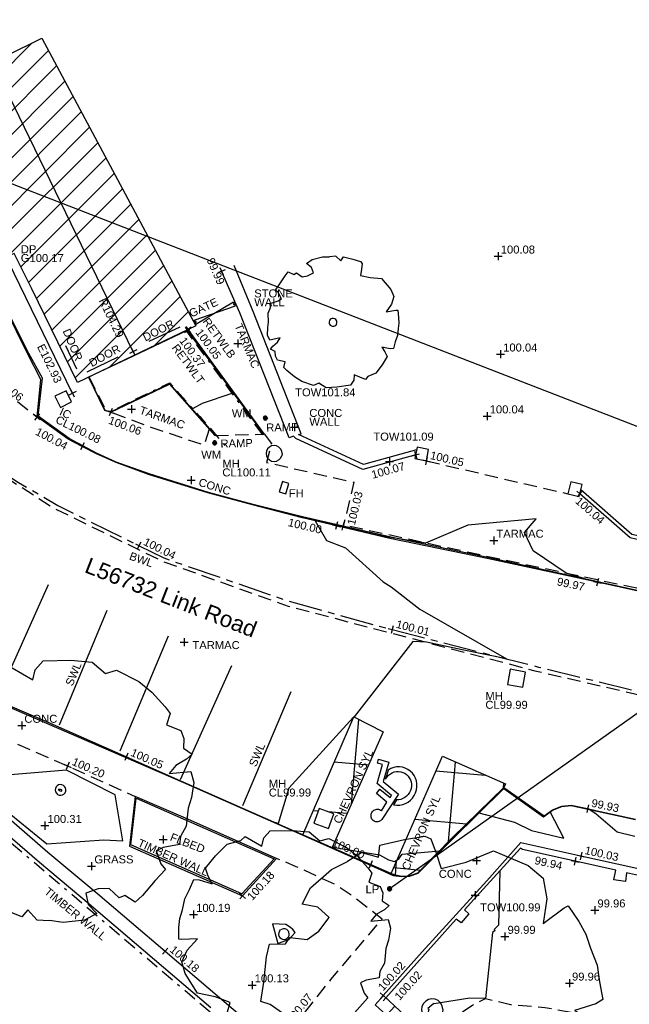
# Model space of a CAD drawing. Extents: x 635157 to 635442, y 694407 to 694910.
# Tile 8 of 103: x 635267 to 635290, y 694447 to 694484. Entities that reach past the tile are written whole.
import ezdxf

# ---------------------------------------------------------------- set-up
doc = ezdxf.new("R2010")
doc.units = 0
doc.header["$MEASUREMENT"] = 0
for name, pattern in [('BORDER', [1.75, 0.5, -0.25, 0.5, -0.25, 0, -0.25]), ('CENTER', [2, 1.25, -0.25, 0.25, -0.25]), ('DASHED', [0.75, 0.5, -0.25])]:
    doc.linetypes.add(name, pattern=pattern)
doc.layers.get('0').update_dxf_attribs({"color": 12, "linetype": 'CONTINUOUS'})
for name, color, linetype in [('BOX_JUNCTION', 9, 'CONTINUOUS'), ('BOX_JUNCTION_TXT', 9, 'CONTINUOUS'), ('BUILDING', 5, 'CONTINUOUS'), ('CHANGE_OF_SURFACE', 7, 'DASHED'), ('CHANGE_OF_SURFACE_LVL', 7, 'CONTINUOUS'), ('CONTOURS_INDEX', 4, 'CONTINUOUS'), ('CONTOURS_MINOR', 132, 'CONTINUOUS'), ('DOOR', 7, 'CONTINUOUS'), ('DOOR_TXT', 7, 'CONTINUOUS'), ('DOWNPIPE_RMK', 151, 'CONTINUOUS'), ('EAVE', 3, 'CONTINUOUS'), ('EAVE_LVL', 3, 'CONTINUOUS'), ('FIRE_HYDRANT', 5, 'CONTINUOUS'), ('FIRE_HYDRANT_TXT', 5, 'CONTINUOUS'), ('FORM_LINE', 92, 'DASHED'), ('FORM_LINE_LVL', 92, 'CONTINUOUS'), ('GATE', 7, 'CONTINUOUS'), ('GATE_TXT', 7, 'CONTINUOUS'), ('HATCHING', 4, 'CONTINUOUS'), ('INSPECTION_COVER', 12, 'CONTINUOUS'), ('INSPECTION_COVER_RMK', 12, 'CONTINUOUS'), ('KERB_BOTTOM', 172, 'CONTINUOUS'), ('KERB_BOTTOM_LVL', 172, 'CONTINUOUS'), ('KERB_TOP', 2, 'CONTINUOUS'), ('LAMPPOST', 6, 'CONTINUOUS'), ('LAMPPOST_TXT', 6, 'CONTINUOUS'), ('MANHOLES', 12, 'CONTINUOUS'), ('MANHOLES_RMK', 12, 'CONTINUOUS'), ('MARKINGS_DASHED_WHITE', 9, 'DASHED'), ('MARKINGS_DASHED_WHITE_TXT', 9, 'CONTINUOUS'), ('MARKINGS_WHITE_LINE', 9, 'CONTINUOUS'), ('MARKINGS_WHITE_LINE_TXT', 9, 'CONTINUOUS'), ('OVERHEAD_ELECTRIC', 1, 'OH_ELEC'), ('PILLAR', 12, 'CONTINUOUS'), ('RAILINGS', 7, 'BORDER'), ('RAMP', 7, 'DASHED'), ('RAMP_TXT', 7, 'CONTINUOUS'), ('RETAINING_WALL_BOTTOM', 12, 'CONTINUOUS'), ('RETAINING_WALL_BOTTOM_LVL', 12, 'CONTINUOUS'), ('RETAINING_WALL_BOTTOM_TXT', 12, 'CONTINUOUS'), ('RETAINING_WALL_TOP', 12, 'CONTINUOUS'), ('RETAINING_WALL_TOP_LVL', 12, 'CONTINUOUS'), ('RETAINING_WALL_TOP_TXT', 12, 'CONTINUOUS'), ('RIDGE', 6, 'CONTINUOUS'), ('RIDGE_LVL', 6, 'CONTINUOUS'), ('ROAD_CROWNLINE', 212, 'CENTER'), ('ROAD_CROWNLINE_LVL', 212, 'CONTINUOUS'), ('ROAD_MARKINGS', 9, 'CONTINUOUS'), ('SPOT_HEIGHTS', 92, 'CONTINUOUS'), ('SPOT_HEIGHTS_LVL', 92, 'CONTINUOUS'), ('TEXT', 7, 'CONTINUOUS'), ('TEXT_RMK', 7, 'CONTINUOUS'), ('TEXT_TXT', 7, 'CONTINUOUS'), ('TOP_OF_WALL_LEVEL', 212, 'CONTINUOUS'), ('TOP_OF_WALL_LEVEL_TXT', 212, 'CONTINUOUS'), ('TREE', 92, 'CONTINUOUS'), ('WALL', 12, 'CONTINUOUS'), ('WALL_LVL', 12, 'CONTINUOUS'), ('WALL_RMK', 12, 'CONTINUOUS'), ('WATER_METER', 5, 'CONTINUOUS'), ('WATER_METER_TXT', 5, 'CONTINUOUS')]:
    doc.layers.add(name, color=color, linetype=linetype)
doc.styles.add('Arial', font='arial.ttf')
doc.linetypes.add('OH_ELEC', pattern='A,4,-0.4,["OE",Arial,S=0.36,R=0,X=0,Y=-0.18],-1.2', length=5.6)

# ---------------------------------------------------------------- blocks, each defined once
blk = doc.blocks.new('WCHAIR')
at = {"color": 0, "linetype": 'ByBlock', "flags": 128}
blk.add_lwpolyline([(-0.02009, 0.428002), (-0.013727, 0.443625), (-0.004791, 0.4573), (0.005914, 0.469839), (0.018709, 0.480593), (0.032783, 0.488759), (0.048301, 0.494821), (0.06413, 0.498622), (0.080757, 0.5), (0.097368, 0.498151), (0.113325, 0.494369), (0.128302, 0.487686), (0.142624, 0.47907), (0.154998, 0.467882), (0.165268, 0.45525), (0.173918, 0.441012), (0.180144, 0.425978), (0.183782, 0.409665), (0.184677, 0.393202), (0.183475, 0.376911), (0.179045, 0.360634), (0.172846, 0.345494), (0.16391, 0.331818), (0.153205, 0.319281), (0.14041, 0.308527), (0.126335, 0.300361), (0.110818, 0.294299), (0.094988, 0.290496), (0.078362, 0.289119), (0.061751, 0.290967), (0.045794, 0.294751), (0.042942, 0.295716), (0.005047, 0.131317), (0.224966, 0.056917), (0.195533, -0.030083), (-0.016169, 0.041536), (-0.025547, 0.001078), (0.274606, -0.100465), (0.300438, -0.422163), (0.390668, -0.414982), (0.397302, -0.482942), (0.215065, -0.49778), (0.188303, -0.167688), (-0.133117, -0.05895), (-0.019888, 0.428498)], dxfattribs=at)
blk.add_lwpolyline([(-0.113174, 0.134864), (-0.124831, 0.134318), (-0.173287, 0.12324), (-0.220003, 0.10457), (-0.262716, 0.078621), (-0.301422, 0.047006), (-0.334186, 0.009073), (-0.360836, -0.033083), (-0.380727, -0.079143), (-0.392721, -0.127334), (-0.397302, -0.177495), (-0.394135, -0.227046), (-0.382737, -0.27615), (-0.364387, -0.322217), (-0.338601, -0.365415), (-0.306823, -0.403637), (-0.269053, -0.436883), (-0.226734, -0.463051), (-0.180675, -0.482942), (-0.132483, -0.494936), (-0.082485, -0.5), (-0.032771, -0.49635), (0.016169, -0.485435), (0.0624, -0.466601), (0.105434, -0.4413), (0.14382, -0.409039), (0.176904, -0.371752), (0.179901, -0.366342), (0.167639, -0.2151), (0.156425, -0.260325), (0.141751, -0.294144), (0.121925, -0.325681), (0.0976, -0.353003), (0.069579, -0.376919), (0.037868, -0.395818), (0.003599, -0.409542), (-0.032581, -0.41777), (-0.06938, -0.419865), (-0.105993, -0.416635), (-0.141775, -0.407763), (-0.175594, -0.393089), (-0.206647, -0.373427), (-0.234616, -0.349421), (-0.25837, -0.320916), (-0.277268, -0.289206), (-0.290992, -0.254937), (-0.298737, -0.218921), (-0.301478, -0.182441), (-0.298086, -0.145345), (-0.289213, -0.109564), (-0.27454, -0.075744), (-0.254877, -0.04469), (-0.230387, -0.016885), (-0.202366, 0.007032), (-0.170819, 0.025447), (-0.135313, 0.039557)], close=True, dxfattribs=at)
blk = doc.blocks.new('SPOT')
at = {"color": 0, "linetype": 'ByBlock', "flags": 128}
for points in [[(-0.5, 0), (0.5, 0)], [(0, 0.5), (0, -0.5)]]:
    blk.add_lwpolyline(points, dxfattribs=at)
blk = doc.blocks.new('MH_CIR2')
at = {"color": 0, "linetype": 'ByBlock', "flags": 128}
for points in [[(0.5, 0), (0.475, 0.154), (0.404, 0.293), (0.293, 0.404), (0.154, 0.475), (0, 0.5), (-0.154, 0.475), (-0.293, 0.404), (-0.404, 0.293), (-0.475, 0.154), (-0.5, 0), (-0.475, -0.154), (-0.404, -0.293), (-0.293, -0.404), (-0.154, -0.475), (0, -0.5), (0.154, -0.475), (0.293, -0.404), (0.404, -0.293), (0.475, -0.154)], [(-0.499, -0.033), (0.033, 0.499)], [(-0.496, 0.06), (-0.06, 0.496)], [(-0.488, -0.111), (0.111, 0.488)], [(-0.467, -0.18), (0.18, 0.467)], [(-0.467, 0.179), (-0.179, 0.467)], [(-0.438, -0.241), (0.241, 0.438)], [(-0.403, -0.296), (0.296, 0.403)], [(-0.362, -0.345), (0.345, 0.362)], [(-0.315, -0.388), (0.388, 0.315)], [(-0.263, -0.425), (0.425, 0.263)], [(-0.204, -0.456), (0.456, 0.204)], [(-0.138, -0.48), (0.48, 0.138)], [(-0.064, -0.496), (0.496, 0.064)], [(0.5, 0), (0.475, -0.154)], [(0.022, -0.5), (0.5, -0.022)], [(0.128, -0.483), (0.483, -0.128)], [(0.305, -0.396), (0.396, -0.305)]]:
    blk.add_lwpolyline(points, dxfattribs=at)
blk = doc.blocks.new('CIRCL')
at = {"color": 0, "linetype": 'ByBlock', "flags": 128}
for points in [[(0.5, 0), (0.475, 0.154), (0.404, 0.293), (0.293, 0.404), (0.154, 0.475), (0, 0.5), (-0.154, 0.475), (-0.293, 0.404), (-0.404, 0.293), (-0.475, 0.154), (-0.5, 0), (-0.475, -0.154), (-0.404, -0.293), (-0.293, -0.404), (-0.154, -0.475), (0, -0.5), (0.154, -0.475), (0.293, -0.404), (0.404, -0.293), (0.475, -0.154)], [(0.5, 0), (0.475, -0.154)]]:
    blk.add_lwpolyline(points, dxfattribs=at)
blk = doc.blocks.new('TREE_1')
at = {"color": 0, "linetype": 'ByBlock', "flags": 128}
for points in [[(-0.189325, 0.457704), (-0.140987, 0.443605), (-0.135952, 0.477845), (-0.064451, 0.491944), (-0.006042, 0.5), (0.011078, 0.490937), (0.025176, 0.449648), (0.038268, 0.405337), (0.110775, 0.42145), (0.190332, 0.451662), (0.289023, 0.406344), (0.331319, 0.368077), (0.339376, 0.308661), (0.327291, 0.238167), (0.388721, 0.28147), (0.400806, 0.286506), (0.43001, 0.240181), (0.449144, 0.20292), (0.461229, 0.162638), (0.479355, 0.113293), (0.484391, 0.064955), (0.492447, 0.013595), (0.471299, 0.001511), (0.409869, -0.015609), (0.445116, -0.03575), (0.475327, -0.059919), (0.468278, -0.133434), (0.451158, -0.208963), (0.406848, -0.258308), (0.399799, -0.285498), (0.310171, -0.289527), (0.323263, -0.326788), (0.317221, -0.371098), (0.230614, -0.428499), (0.160121, -0.46576), (0.094663, -0.457704), (0.066465, -0.48993), (-0.026183, -0.5), (-0.089627, -0.492951), (-0.161128, -0.473817), (-0.190332, -0.462739), (-0.20141, -0.419436), (-0.257805, -0.431521), (-0.283988, -0.412387), (-0.302115, -0.380161), (-0.34139, -0.379154), (-0.33434, -0.351964), (-0.313192, -0.310675), (-0.309164, -0.272407), (-0.372608, -0.321752), (-0.404834, -0.293555), (-0.426989, -0.242195), (-0.438066, -0.201913), (-0.469285, -0.14149), (-0.472306, -0.09718), (-0.485398, -0.06999), (-0.440081, -0.026687), (-0.424975, -0.002518), (-0.466264, 0.028701), (-0.492447, 0.037764), (-0.482377, 0.093152), (-0.472306, 0.16566), (-0.463243, 0.201913), (-0.416918, 0.201913), (-0.403827, 0.22004), (-0.353474, 0.211984), (-0.319235, 0.235146), (-0.289023, 0.273414), (-0.320242, 0.304632), (-0.365559, 0.314703), (-0.339376, 0.361027), (-0.277946, 0.41138), (-0.230614, 0.433535)], [(-0.189325, 0.457704), (-0.230614, 0.433535)]]:
    blk.add_lwpolyline(points, dxfattribs=at)
blk = doc.blocks.new('GATE')
at = {"color": 0, "linetype": 'ByBlock', "flags": 128}
for points in [[(-0.450902, 0), (-0.451904, 0.007014), (-0.455912, 0.014028), (-0.460922, 0.019038), (-0.467936, 0.023046), (-0.475952, 0.024048), (-0.482966, 0.023046), (-0.48998, 0.019038), (-0.49499, 0.014028), (-0.498998, 0.007014), (-0.5, 0), (-0.498998, -0.007014), (-0.49499, -0.014028), (-0.48998, -0.019038), (-0.482966, -0.023046), (-0.475952, -0.024048), (-0.467936, -0.023046), (-0.460922, -0.019038), (-0.455912, -0.014028), (-0.451904, -0.007014)], [(-0.475952, 0.024048), (-0.475952, 0.078156), (0.475952, -0.078156), (0.475952, -0.024048)], [(-0.475952, -0.024048), (-0.475952, -0.078156), (0.475952, 0.078156), (0.475952, 0.024048)], [(-0.450902, 0), (-0.451904, -0.007014)], [(0.5, 0), (0.498998, 0.007014), (0.49499, 0.014028), (0.48998, 0.019038), (0.482966, 0.023046), (0.475952, 0.024048), (0.467936, 0.023046), (0.460922, 0.019038), (0.455912, 0.014028), (0.451904, 0.007014), (0.450902, 0), (0.451904, -0.007014), (0.455912, -0.014028), (0.460922, -0.019038), (0.467936, -0.023046), (0.475952, -0.024048), (0.482966, -0.023046), (0.48998, -0.019038), (0.49499, -0.014028), (0.498998, -0.007014)], [(0.5, 0), (0.498998, -0.007014)]]:
    blk.add_lwpolyline(points, dxfattribs=at)

msp = doc.modelspace()

# ---------------------------------------------------------------- hatches: boundary and pattern name
at = {"layer": 'BOX_JUNCTION'}
h = msp.add_hatch(dxfattribs=at)
h.set_pattern_fill('ANSI37', color=256, scale=15, angle=40)
h.paths.add_polyline_path([(635280.59, 694457.425), (635279.49, 694457.985), (635279.486, 694457.983), (635279.469, 694457.944), (635277.631, 694453.695), (635277.818, 694453.678), (635278.223, 694453.34), (635278.552, 694453.435), (635278.779, 694453.321)])
h.paths.add_polyline_path([(635278.742, 694454.356), (635278.541, 694453.811), (635277.996, 694454.012), (635278.197, 694454.557)], flags=16)
h.paths.add_polyline_path([(635285.104, 694455.344), (635285.166, 694455.474), (635282.806, 694456.511), (635281.45, 694453.407), (635282.15, 694453.525), (635282.376, 694453.414), (635282.547, 694452.957), (635282.694, 694452.97), (635283.193, 694453.481)])
h.paths.add_polyline_path([(635282.376, 694453.414), (635282.15, 694453.525), (635281.45, 694453.407), (635281.109, 694452.625), (635281.177, 694452.667), (635281.303, 694452.851), (635282.547, 694452.957)])
h.paths.add_polyline_path([(635282.412, 694452.68), (635282.584, 694452.856), (635282.575, 694452.883), (635282.547, 694452.957), (635281.303, 694452.851), (635281.177, 694452.667), (635281.109, 694452.625), (635280.891, 694452.125), (635280.992, 694452.082), (635281.283, 694452.023), (635281.494, 694452.03)])
h.paths.add_polyline_path([(635282.412, 694452.68), (635281.494, 694452.03), (635281.578, 694452.033), (635281.889, 694452.143)], flags=17)
h.paths.add_polyline_path([(635278.779, 694453.321), (635278.552, 694453.435), (635278.223, 694453.34), (635277.818, 694453.678), (635277.631, 694453.695), (635277.578, 694453.571), (635278.606, 694453.121), (635278.676, 694453.094), (635278.714, 694453.175)])
h.paths.add_polyline_path([(635278.548, 694453.129), (635279.863, 694452.554), (635280.047, 694452.975), (635278.733, 694453.55)], flags=9)
h.paths.add_polyline_path([(635279.025, 694453.85), (635280.341, 694456.723), (635279.918, 694456.917), (635278.602, 694454.044)], flags=25)
h.paths.add_polyline_path([(635281.591, 694452.108), (635282.855, 694455.003), (635282.428, 694455.19), (635281.164, 694452.294)], flags=9)
at = {"layer": 'HATCHING'}
h = msp.add_hatch(dxfattribs=at)
h.set_pattern_fill('ANSI31', color=256, scale=5)
h.paths.add_polyline_path([(635310.494, 694477.369), (635292.091, 694481.411), (635290.489, 694474.118), (635308.892, 694470.076)])
h.paths.add_polyline_path([(635267.808, 694483.4), (635263.83, 694481.439), (635264.406, 694480.228), (635265.163, 694478.689), (635265.256, 694478.496), (635271.786, 694475.964)])
h.paths.add_polyline_path([(635271.786, 694475.964), (635268.521, 694477.23), (635271.227, 694471.66), (635271.289, 694471.533), (635273.572, 694472.626)])
h.paths.add_polyline_path([(635265.256, 694478.496), (635266.191, 694476.56), (635266.056, 694476.494), (635266.658, 694475.285), (635266.774, 694475.339), (635267.426, 694474.018), (635269.144, 694470.506), (635271.289, 694471.533), (635271.161, 694471.795), (635268.521, 694477.23)])
h.paths.add_polyline_path([(635260.649, 694502.651), (635252.972, 694498.794), (635259.656, 694485.488), (635267.333, 694489.345)])
h.paths.add_polyline_path([(635307.168, 694474.248), (635308.866, 694473.876), (635308.964, 694474.325), (635307.267, 694474.697)], flags=24)
h.paths.add_polyline_path([(635291.636, 694477.525), (635293.334, 694477.154), (635293.432, 694477.603), (635291.734, 694477.974)], flags=24)
h.paths.add_polyline_path([(635264.134, 694481.602), (635265.312, 694482.144), (635265.117, 694482.566), (635263.94, 694482.025)], flags=25)
h.paths.add_polyline_path([(635264.041, 694481.505), (635264.661, 694480.236), (635265.08, 694480.44), (635264.46, 694481.709)], flags=24)
h.paths.add_polyline_path([(635271.65, 694471.928), (635272.908, 694472.571), (635272.696, 694472.985), (635271.438, 694472.343)], flags=24)
h.paths.add_polyline_path([(635269.822, 694473.61), (635270.582, 694472.047), (635270.995, 694472.247), (635270.236, 694473.81)], flags=24)
h.paths.add_polyline_path([(635269.65, 694470.969), (635270.89, 694471.646), (635270.667, 694472.055), (635269.427, 694471.378)], flags=24)
h.paths.add_polyline_path([(635268.473, 694472.478), (635269.026, 694471.179), (635269.455, 694471.361), (635268.901, 694472.661)], flags=24)
h.paths.add_polyline_path([(635261.994, 694489.457), (635262.773, 694487.904), (635263.184, 694488.109), (635262.405, 694489.663)], flags=24)

# ---------------------------------------------------------------- linework, layer by layer
at = {"layer": 'BOX_JUNCTION', "flags": 128}
for points in [[(635279.487, 694457.986), (635280.59, 694457.425), (635278.677, 694453.09)], [(635280.891, 694452.125), (635282.806, 694456.511), (635285.166, 694455.474), (635285.104, 694455.344)]]:
    msp.add_lwpolyline(points, dxfattribs=at)
at = {"layer": 'BUILDING', "flags": 128}
msp.add_lwpolyline([(635273.572, 694472.626), (635269.144, 694470.506), (635267.426, 694474.018), (635266.774, 694475.339), (635266.658, 694475.285), (635266.056, 694476.494), (635266.191, 694476.56), (635265.163, 694478.689), (635264.406, 694480.228), (635263.83, 694481.439), (635267.808, 694483.4)], close=True, dxfattribs=at)
at = {"layer": 'CHANGE_OF_SURFACE', "flags": 128}
for points in [[(635274.073, 694468.758), (635273.881, 694468.155), (635271.904, 694468.824), (635270.386, 694469.395)], [(635276.137, 694468.589), (635276.411, 694468.221), (635276.225, 694467.513), (635279.496, 694466.777), (635279.095, 694465.128)], [(635290.823, 694462.646), (635284.519, 694463.985), (635279.105, 694465.169)], [(635259.35, 694460.312), (635263.857, 694458.29), (635268.773, 694456.15), (635271.296, 694455.006)], [(635277.185, 694446.336), (635278.632, 694448.148), (635280.551, 694450.417), (635279.479, 694451.251), (635278.779, 694451.714), (635277.337, 694452.376), (635276.593, 694452.687)], [(635281.021, 694447.16), (635281.774, 694446.442), (635282.69, 694446.368), (635283.876, 694447.158), (635284.428, 694447.44), (635285.354, 694447.216), (635286.649, 694447.109), (635290.415, 694446.417), (635291.544, 694446.209), (635297.729, 694445.101), (635300.247, 694444.597), (635305.401, 694443.564), (635310.076, 694442.76), (635311.865, 694442.452), (635317.712, 694441.375), (635319.923, 694441.022), (635324.992, 694440.211), (635328.683, 694439.822), (635329.447, 694439.952), (635329.719, 694440.219), (635329.898, 694440.395), (635330.399, 694441.17), (635330.583, 694442.06), (635330.394, 694442.471), (635330.455, 694443.523), (635330.296, 694444.202), (635330.325, 694445.266)]]:
    msp.add_lwpolyline(points, dxfattribs=at)
at = {"layer": 'CONTOURS_INDEX', "flags": 128}
for points in [[(635290.924, 694462.537), (635289.714, 694462.796), (635288.121, 694463.153), (635288.123, 694463.166), (635287.445, 694463.363), (635286.203, 694464.209), (635285.881, 694464.885), (635286.325, 694465.408), (635283.759, 694465.164), (635282.181, 694464.497), (635281.262, 694464.642), (635281.259, 694464.635), (635280.874, 694464.709), (635280.371, 694464.794), (635278.869, 694465.141), (635278.772, 694465.162), (635278.043, 694465.332), (635278.471, 694464.597), (635279.175, 694464.315), (635280.592, 694463.043), (635280.888, 694462.858), (635281.957, 694462.026), (635285.209, 694460.162), (635283.551, 694460.5), (635282.216, 694460.779), (635281.699, 694460.808), (635279.503, 694457.991), (635279.486, 694457.983), (635279.469, 694457.944), (635279.472, 694457.96), (635277.055, 694455.312), (635276.657, 694454), (635276.463, 694454.062), (635277.02, 694453.814), (635278.606, 694453.121), (635278.676, 694453.094), (635278.714, 694453.175), (635278.704, 694453.142), (635278.702, 694453.105), (635280.456, 694452.822), (635280.795, 694452.637), (635281.018, 694452.568), (635281.177, 694452.667), (635281.303, 694452.851), (635282.694, 694452.97), (635283.193, 694453.476), (635284.178, 694454.39), (635285.506, 694454.047), (635286.142, 694453.727), (635287.361, 694453.443), (635286.849, 694454.425), (635286.936, 694454.489), (635287.282, 694454.627), (635287.635, 694454.665), (635288.328, 694454.517), (635288.563, 694454.36), (635289.352, 694453.684), (635290.02, 694453.517)], [(635284.954, 694452.218), (635284.909, 694450.181), (635284.744, 694450.03), (635284.784, 694449.991), (635284.686, 694449.907), (635284.428, 694447.44)], [(635284.422, 694447.437), (635283.84, 694447.457), (635282.497, 694447.243), (635282.486, 694447.256), (635282.261, 694447.072), (635282.306, 694447.041), (635282.265, 694446.885), (635281.964, 694446.427)]]:
    msp.add_lwpolyline(points, dxfattribs=at)
at = {"layer": 'CONTOURS_MINOR', "flags": 128}
for points in [[(635273.821, 694469.735), (635274.933, 694470.107), (635274.968, 694470.132), (635274.851, 694470.313), (635273.272, 694472.466), (635273.25, 694472.45), (635270.99, 694471.387), (635269.557, 694470.701), (635269.801, 694470.203), (635270.165, 694469.468), (635270.239, 694469.445), (635270.389, 694469.403), (635271.13, 694469.755), (635272.589, 694470.459), (635273.446, 694469.512), (635273.46, 694469.524), (635273.461, 694469.531), (635273.821, 694469.735)], [(635268.726, 694455.994), (635264.97, 694455.68), (635265.285, 694455.429), (635267.999, 694453.238), (635270.126, 694453.38), (635270.839, 694453.349), (635270.553, 694455.072), (635268.726, 694455.994)], [(635268.511, 694455.271), (635268.423, 694455.263), (635268.488, 694455.212), (635268.561, 694455.208), (635268.554, 694455.249), (635268.511, 694455.271)], [(635277.074, 694449.66), (635277.292, 694449.917), (635277.203, 694450.03), (635277.12, 694450.094), (635276.94, 694450.212), (635276.45, 694450.243), (635276.649, 694449.495), (635277.074, 694449.66)]]:
    msp.add_lwpolyline(points, close=True, dxfattribs=at)
at = {"layer": 'DOOR', "flags": 128}
for points in [[(635271.828, 694472.05), (635272.987, 694472.592)], [(635268.698, 694471.895), (635269.109, 694471.016)], [(635269.507, 694470.913), (635270.671, 694471.471)]]:
    msp.add_lwpolyline(points, dxfattribs=at)
at = {"layer": 'EAVE', "flags": 128}
msp.add_lwpolyline([(635268.953, 694470.101), (635263.475, 694481.337)], dxfattribs=at)
at = {"layer": 'FIRE_HYDRANT', "flags": 128}
msp.add_lwpolyline([(635277.061, 694466.724), (635276.815, 694466.8), (635276.695, 694466.41), (635276.941, 694466.334)], close=True, dxfattribs=at)
at = {"layer": 'FORM_LINE', "flags": 128}
for points in [[(635257.148, 694479.076), (635261.872, 694473.799), (635267.626, 694469.216)], [(635282.207, 694467.572), (635287.509, 694466.341)]]:
    msp.add_lwpolyline(points, dxfattribs=at)
at = {"layer": 'INSPECTION_COVER', "flags": 128}
msp.add_lwpolyline([(635268.923, 694469.783), (635268.714, 694470.2), (635268.297, 694469.991), (635268.506, 694469.574)], close=True, dxfattribs=at)
at = {"layer": 'KERB_BOTTOM', "flags": 128}
for points in [[(635290.207, 694462.684), (635288.617, 694463.027), (635284.487, 694463.917), (635280.845, 694464.67), (635278.844, 694465.143), (635277.568, 694465.444), (635275.7, 694465.924), (635274.019, 694466.376), (635271.805, 694467.062), (635270.588, 694467.513), (635269.849, 694467.834), (635269.321, 694468.113), (635268.794, 694468.391), (635267.626, 694469.216), (635267.769, 694470.626), (635267.279, 694471.574), (635266.416, 694473.31), (635265.453, 694475.295), (635264.866, 694476.506), (635264.267, 694477.743), (635263.36, 694479.604), (635262.391, 694481.616)], [(635261.787, 694460.446), (635267.896, 694457.846), (635270.971, 694456.49), (635273.088, 694455.557), (635277.021, 694453.815), (635280.122, 694452.457), (635280.531, 694452.278), (635280.992, 694452.082), (635281.283, 694452.023), (635281.578, 694452.033), (635281.889, 694452.143), (635283.193, 694453.481), (635285.104, 694455.344), (635286.624, 694454.278), (635286.93, 694454.5), (635287.279, 694454.64), (635287.636, 694454.679), (635288.246, 694454.55), (635288.602, 694454.474), (635290.044, 694454.157)]]:
    msp.add_lwpolyline(points, dxfattribs=at)
at = {"layer": 'KERB_TOP', "flags": 128}
for points in [[(635290.21, 694462.692), (635284.511, 694463.949), (635280.882, 694464.719), (635277.573, 694465.476), (635275.717, 694465.942), (635274.043, 694466.386), (635271.82, 694467.082), (635270.59, 694467.528), (635269.857, 694467.864), (635268.83, 694468.408), (635267.668, 694469.25), (635267.825, 694470.674), (635267.315, 694471.596), (635266.449, 694473.326), (635265.462, 694475.317), (635264.3, 694477.702), (635263.61, 694479.115), (635262.401, 694481.623)], [(635261.483, 694460.558), (635267.893, 694457.788), (635273.082, 694455.543), (635277.015, 694453.801), (635280.506, 694452.253), (635280.968, 694452.045), (635281.282, 694452.008), (635281.581, 694452.018), (635281.897, 694452.13), (635283.197, 694453.422), (635285.107, 694455.305), (635286.592, 694454.244), (635286.937, 694454.487), (635287.283, 694454.625), (635287.635, 694454.664), (635288.599, 694454.459), (635290.041, 694454.142)]]:
    msp.add_lwpolyline(points, dxfattribs=at)
at = {"layer": 'MANHOLES', "flags": 128}
for points in [[(635285.352, 694459.768), (635285.249, 694459.197), (635285.82, 694459.094), (635285.923, 694459.665)], [(635278.197, 694454.557), (635277.996, 694454.012), (635278.541, 694453.811), (635278.742, 694454.356)]]:
    msp.add_lwpolyline(points, close=True, dxfattribs=at)
at = {"layer": 'MARKINGS_DASHED_WHITE', "flags": 128}
msp.add_lwpolyline([(635232.031, 694513.576), (635234.463, 694510.066), (635238.59, 694503.35), (635244.668, 694493.135), (635251.193, 694482.552), (635253.372, 694479.273), (635258.354, 694473.214), (635262.055, 694469.815), (635268.244, 694465.809), (635272.364, 694463.799), (635277.026, 694462.138), (635286.274, 694459.716), (635300.828, 694456.353), (635316.198, 694453.052), (635324.813, 694451.518), (635330.452, 694451.092), (635336.605, 694451.368), (635339.099, 694451.665), (635342.443, 694452.505), (635345.014, 694453.768), (635348.122, 694455.814), (635352.448, 694459.552), (635359.463, 694465.834), (635366.533, 694472.013), (635375.129, 694479.501), (635384.668, 694487.746), (635392.972, 694494.506)], dxfattribs=at)
at = {"layer": 'MARKINGS_WHITE_LINE', "flags": 128}
for points in [[(635266.146, 694458.697), (635268.053, 694462.944)], [(635268.472, 694457.69), (635270.257, 694461.986)], [(635270.739, 694456.716), (635272.548, 694461.022)], [(635272.997, 694455.636), (635274.916, 694459.908)], [(635275.335, 694454.672), (635277.139, 694458.935)], [(635277.578, 694453.571), (635279.487, 694457.986)]]:
    msp.add_lwpolyline(points, dxfattribs=at)
at = {"layer": 'OVERHEAD_ELECTRIC', "flags": 128}
for points in [[(635260.282, 694480.425), (635299.905, 694465.061)], [(635280.846, 694451.571), (635299.905, 694465.061), (635345.4, 694447.173)]]:
    msp.add_lwpolyline(points, dxfattribs=at)
at = {"layer": 'PILLAR', "flags": 128}
for points in [[(635282.293, 694468.001), (635281.865, 694468.087), (635281.779, 694467.658), (635282.207, 694467.572)], [(635288.037, 694466.682), (635287.618, 694466.785), (635287.509, 694466.341), (635287.928, 694466.238)], [(635280.291, 694447.204), (635280.712, 694446.814), (635281.021, 694447.16), (635280.6, 694447.552)]]:
    msp.add_lwpolyline(points, close=True, dxfattribs=at)
at = {"layer": 'RAILINGS', "flags": 128}
for points in [[(635276.08, 694468.542), (635275.008, 694470.004), (635274.117, 694471.226), (635273.231, 694472.427)], [(635269.581, 694470.711), (635270.185, 694469.489), (635270.387, 694469.432), (635272.595, 694470.497), (635273.722, 694469.239), (635274.8, 694467.986)], [(635259.051, 694459.726), (635276.119, 694445.243)]]:
    msp.add_lwpolyline(points, dxfattribs=at)
at = {"layer": 'RAMP', "flags": 128}
msp.add_lwpolyline([(635274.301, 694468.526), (635276.115, 694468.567)], dxfattribs=at)
at = {"layer": 'RETAINING_WALL_BOTTOM', "flags": 128}
for points in [[(635276.137, 694468.589), (635273.283, 694472.488)], [(635269.553, 694470.702), (635270.159, 694469.466), (635270.386, 694469.395), (635272.587, 694470.442), (635274.283, 694468.52)]]:
    msp.add_lwpolyline(points, dxfattribs=at)
msp.add_lwpolyline([(635275.323, 694451.282), (635276.593, 694452.687), (635273.185, 694454.197), (635271.296, 694455.006), (635271.085, 694453.148)], close=True, dxfattribs=at)
at = {"layer": 'RETAINING_WALL_TOP', "flags": 128}
for points in [[(635276.115, 694468.567), (635275.042, 694470.03), (635274.152, 694471.252), (635273.265, 694472.453)], [(635269.559, 694470.701), (635270.168, 694469.469), (635270.39, 694469.407), (635272.589, 694470.467), (635273.704, 694469.223), (635274.301, 694468.526)]]:
    msp.add_lwpolyline(points, dxfattribs=at)
at = {"layer": 'RIDGE', "flags": 128}
msp.add_lwpolyline([(635271.227, 694471.66), (635266.173, 694482.065)], dxfattribs=at)
at = {"layer": 'ROAD_CROWNLINE', "flags": 128}
msp.add_lwpolyline([(635219.404, 694523.01), (635220.627, 694522.424), (635224.065, 694520.343), (635225.396, 694519.429), (635227.582, 694517.982), (635227.883, 694517.736), (635229.948, 694516.046), (635231.899, 694513.872), (635234.318, 694510.541), (635234.467, 694510.288), (635235.862, 694507.916), (635238.418, 694503.941), (635239.695, 694501.765), (635241.746, 694498.27), (635244.784, 694493.157), (635245.134, 694492.569), (635249.968, 694484.761), (635250.041, 694484.651), (635253.871, 694478.868), (635255.825, 694476.508), (635257.664, 694474.285), (635258.543, 694473.167), (635262.139, 694469.868), (635262.821, 694469.426), (635266.931, 694466.765), (635268.406, 694465.902), (635271.448, 694464.396), (635272.371, 694463.939), (635276.938, 694462.359), (635280.337, 694461.407), (635280.926, 694461.256), (635286.411, 694459.854), (635290.625, 694458.819), (635291.553, 694458.591), (635295.631, 694457.609), (635300.368, 694456.573), (635300.774, 694456.484), (635308.477, 694454.817), (635310.144, 694454.467), (635315.523, 694453.336), (635319.954, 694452.534), (635324.805, 694451.655), (635329.031, 694451.3), (635329.858, 694451.23), (635330.423, 694451.182), (635336.531, 694451.444), (635339.114, 694451.778), (635339.806, 694451.956), (635342.436, 694452.633), (635344.967, 694453.824), (635348.095, 694455.92), (635348.641, 694456.393), (635352.409, 694459.653), (635356.142, 694463.004), (635357.154, 694463.912), (635361.739, 694467.983), (635363.637, 694469.625), (635366.541, 694472.136), (635371.164, 694476.208), (635372.484, 694477.371), (635378.141, 694482.152), (635378.769, 694482.701), (635382.387, 694485.859), (635386.368, 694489.201), (635387.195, 694489.895), (635390.928, 694492.988), (635394.138, 694495.493), (635395.31, 694496.407), (635399.825, 694499.749), (635402.169, 694501.451), (635404.521, 694503.159), (635408.362, 694505.995), (635410.167, 694507.385), (635410.2, 694507.409), (635410.631, 694507.73)], dxfattribs=at)
at = {"layer": 'SPOT_HEIGHTS'}
for p in [(635284.894, 694475.236), (635284.984, 694471.567), (635284.48, 694469.25), (635267.919, 694453.913), (635273.487, 694450.586), (635288.516, 694450.751), (635285.149, 694449.763), (635275.678, 694447.946), (635287.563, 694448.011)]:
    msp.add_point(p, dxfattribs=at)
at = {"layer": 'WALL', "flags": 128}
for points in [[(635241.058, 694486.299), (635242.553, 694483.163), (635245.399, 694478.085), (635246.774, 694475.631), (635248.031, 694473.339), (635249.406, 694470.903), (635250.382, 694469.42), (635250.399, 694469.395), (635251.582, 694467.895), (635252.298, 694466.947), (635253.284, 694465.719), (635254.95, 694464.001), (635256.396, 694462.653), (635257.102, 694462.053), (635258.131, 694461.18), (635259.35, 694460.312), (635261.994, 694458.121), (635264.811, 694455.704), (635264.818, 694455.698), (635268.036, 694452.922), (635269.899, 694451.363), (635272.428, 694449.211), (635274.458, 694447.483), (635276.597, 694445.662)], [(635240.615, 694486.081), (635242.114, 694482.936), (635246.342, 694475.392), (635247.599, 694473.099), (635248.984, 694470.646), (635249.998, 694469.106), (635251.191, 694467.593), (635251.908, 694466.644), (635252.913, 694465.392), (635254.604, 694463.648), (635256.068, 694462.284), (635257.827, 694460.79), (635259.103, 694459.821), (635261.676, 694457.744), (635264.489, 694455.33), (635267.716, 694452.546), (635269.58, 694450.986), (635274.138, 694447.107)], [(635281.844, 694467.984), (635279.847, 694467.434), (635277.421, 694468.561), (635277.524, 694468.581), (635275.722, 694473.162), (635275.006, 694474.886)], [(635281.807, 694467.796), (635279.832, 694467.244), (635277.318, 694468.412), (635277.232, 694468.496), (635277.07, 694468.439), (635275.217, 694473.113), (635274.531, 694474.672)], [(635334.381, 694458.596), (635335.597, 694457.283), (635336.07, 694456.797), (635335.786, 694456.447), (635335.774, 694455.971), (635333.703, 694456.047), (635330.188, 694456.16), (635329.194, 694456.374), (635326.864, 694456.875), (635322.041, 694457.881), (635319.41, 694458.44), (635318.153, 694458.707), (635313.891, 694459.604), (635310.612, 694460.292), (635309.624, 694460.501), (635305.764, 694461.317), (635301.828, 694462.155), (635299.841, 694462.574), (635298.443, 694462.868), (635294.283, 694463.729), (635290.058, 694464.642), (635289.837, 694464.69), (635287.953, 694466.34)], [(635334.08, 694458.219), (635335.117, 694457.103), (635335.648, 694456.498), (635335.638, 694456.116), (635333.708, 694456.187), (635330.205, 694456.299), (635326.893, 694457.012), (635322.07, 694458.018), (635318.182, 694458.844), (635313.92, 694459.741), (635310.641, 694460.429), (635305.793, 694461.454), (635301.857, 694462.292), (635298.471, 694463.005), (635294.312, 694463.866), (635289.902, 694464.819), (635287.989, 694466.487)], [(635280.595, 694447.559), (635282.055, 694449.19), (635284.467, 694451.851), (635285.751, 694453.277), (635287.997, 694452.78), (635289.982, 694452.341), (635292.911, 694451.677), (635297.624, 694450.623), (635297.755, 694450.594), (635302.994, 694449.42), (635305.497, 694448.915), (635307.235, 694448.547), (635307.531, 694448.489), (635309.974, 694448.008), (635311.904, 694447.653), (635314.039, 694447.285), (635316.499, 694446.869), (635317.376, 694446.745), (635318.945, 694446.522), (635321.166, 694446.236), (635323.154, 694446.035), (635327.151, 694445.687), (635327.316, 694445.672), (635330.691, 694445.353)], [(635290.262, 694452.023), (635289.708, 694452.15), (635289.666, 694451.821), (635289.225, 694451.89), (635289.303, 694452.244), (635287.778, 694452.581), (635285.811, 694453.015), (635285.727, 694453.067), (635284.21, 694451.4), (635283.631, 694450.763), (635283.798, 694450.606), (635283.506, 694450.273), (635283.318, 694450.407), (635280.694, 694447.465)]]:
    msp.add_lwpolyline(points, dxfattribs=at)
msp.add_lwpolyline([(635276.506, 694452.665), (635275.296, 694451.359), (635271.144, 694453.199), (635271.337, 694454.946)], close=True, dxfattribs=at)

# ---------------------------------------------------------------- block references
at = {"layer": 'CHANGE_OF_SURFACE_LVL'}
for p, xscale, yscale, zscale, rotation in [((635270.386, 694469.395), 0.3, 0.3, 0.3, 339.386078), ((635279.095, 694465.128), 0.3, 0.3, 0.3, 76.34729), ((635268.773, 694456.15), 0.2999999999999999, 0.2999999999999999, 0.2999999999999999, 336.268036)]:
    msp.add_blockref('SPOT', p, dxfattribs=dict(at, xscale=xscale, yscale=yscale, zscale=zscale, rotation=rotation))
at = {"layer": 'EAVE_LVL', "xscale": 0.3, "yscale": 0.3, "zscale": 0.3, "rotation": 295.991089}
msp.add_blockref('SPOT', (635268.953, 694470.101), dxfattribs=at)
at = {"layer": 'FORM_LINE_LVL', "xscale": 0.3, "yscale": 0.3, "zscale": 0.3}
for p, rotation in [((635267.626, 694469.216), 321.4630430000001), ((635282.207, 694467.572), 346.928864)]:
    msp.add_blockref('SPOT', p, dxfattribs=dict(at, rotation=rotation))
at = {"layer": 'GATE', "xscale": 1.712737, "rotation": 24.97620299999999}
msp.add_blockref('GATE', (635274.283, 694473.109), dxfattribs=at)
at = {"layer": 'KERB_BOTTOM_LVL'}
for p, xscale, yscale, zscale, rotation in [((635269.321, 694468.113), 0.3, 0.3, 0.3, 332.1676330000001), ((635278.844, 694465.143), 0.3, 0.3, 0.3, 346.7107540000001), ((635288.617, 694463.027), 0.3, 0.3, 0.3, 347.83548), ((635270.971, 694456.49), 0.3, 0.3, 0.3, 336.20874), ((635288.246, 694454.55), 0.2999999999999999, 0.2999999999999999, 0.2999999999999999, 348.018707), ((635280.122, 694452.457), 0.3, 0.3, 0.3, 336.3517759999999)]:
    msp.add_blockref('SPOT', p, dxfattribs=dict(at, xscale=xscale, yscale=yscale, zscale=zscale, rotation=rotation))
at = {"layer": 'LAMPPOST', "xscale": 0.15, "yscale": 0.15, "zscale": 0.15}
msp.add_blockref('MH_CIR2', (635280.828, 694451.549), dxfattribs=at)
at = {"layer": 'MANHOLES', "xscale": 0.6, "yscale": 0.6, "zscale": 0.6}
msp.add_blockref('CIRCL', (635276.504, 694467.849), dxfattribs=at)
at = {"layer": 'RETAINING_WALL_BOTTOM_LVL', "xscale": 0.3, "yscale": 0.3, "zscale": 0.3}
for p, rotation in [((635273.283, 694472.488), 306.202271), ((635275.323, 694451.282), 47.88911099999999)]:
    msp.add_blockref('SPOT', p, dxfattribs=dict(at, rotation=rotation))
at = {"layer": 'RETAINING_WALL_TOP_LVL', "xscale": 0.2999999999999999, "yscale": 0.2999999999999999, "zscale": 0.2999999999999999, "rotation": 306.424774}
msp.add_blockref('SPOT', (635273.265, 694472.453), dxfattribs=at)
at = {"layer": 'RIDGE_LVL', "xscale": 0.3, "yscale": 0.3, "zscale": 0.3, "rotation": 295.907135}
msp.add_blockref('SPOT', (635271.227, 694471.66), dxfattribs=at)
at = {"layer": 'ROAD_CROWNLINE_LVL', "xscale": 0.3, "yscale": 0.3, "zscale": 0.3}
for p, rotation in [((635271.448, 694464.396), 333.660828), ((635280.926, 694461.256), 345.657867)]:
    msp.add_blockref('SPOT', p, dxfattribs=dict(at, rotation=rotation))
at = {"layer": 'ROAD_MARKINGS', "xscale": 2.187423, "yscale": 2.27201, "rotation": 159.343175}
msp.add_blockref('WCHAIR', (635280.847, 694455.07), dxfattribs=at)
at = {"layer": 'SPOT_HEIGHTS_LVL', "xscale": 0.3, "yscale": 0.3, "zscale": 0.3}
for p in [(635284.894, 694475.236), (635284.984, 694471.567), (635284.48, 694469.25), (635267.919, 694453.913), (635288.516, 694450.751), (635273.487, 694450.586), (635285.149, 694449.763), (635275.678, 694447.946), (635287.563, 694448.011)]:
    msp.add_blockref('SPOT', p, dxfattribs=at)
at = {"layer": 'TEXT', "xscale": 0.3, "yscale": 0.3, "zscale": 0.3}
for p in [(635275.142, 694471.973), (635271.163, 694469.509), (635273.402, 694466.852), (635284.731, 694464.596), (635273.138, 694460.79), (635267.052, 694457.665), (635272.351, 694453.397), (635284.081, 694452.609), (635269.672, 694452.4)]:
    msp.add_blockref('SPOT', p, dxfattribs=at)
at = {"layer": 'TOP_OF_WALL_LEVEL', "xscale": 0.3, "yscale": 0.3, "zscale": 0.3}
for p in [(635277.273, 694468.832), (635280.832, 694467.552), (635284.036, 694451.309)]:
    msp.add_blockref('SPOT', p, dxfattribs=at)
at = {"layer": 'TREE'}
for name, p, xscale, yscale, zscale, rotation in [('TREE_1', (635278.712, 694472.761), 5, 5, 5, 335.061413), ('CIRCL', (635278.712, 694472.761), 0.3, 0.3, 0.3, 335.061413), ('TREE_1', (635268.506, 694455.253), 10, 10, 10, 147.164084), ('CIRCL', (635268.506, 694455.253), 0.4, 0.4, 0.4, 147.164084), ('TREE_1', (635276.874, 694449.853), 8, 8, 8, 147.164084), ('TREE_1', (635282.426, 694447.03), 13, 13, 13, 1.743338), ('CIRCL', (635276.874, 694449.853), 0.4, 0.4, 0.4, 147.164084), ('CIRCL', (635282.426, 694447.03), 0.8, 0.8, 0.8, 1.743338)]:
    msp.add_blockref(name, p, dxfattribs=dict(at, xscale=xscale, yscale=yscale, zscale=zscale, rotation=rotation))
at = {"layer": 'WALL_LVL', "xscale": 0.3, "yscale": 0.3, "zscale": 0.3}
for p, rotation in [((635274.531, 694474.672), 293.750732), ((635281.807, 694467.796), 15.620758), ((635287.953, 694466.34), 318.783936), ((635287.778, 694452.581), 347.549408), ((635287.997, 694452.78), 347.525696), ((635272.428, 694449.211), 319.600098), ((635280.595, 694447.559), 48.16648500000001), ((635280.694, 694447.465), 47.97427400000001)]:
    msp.add_blockref('SPOT', p, dxfattribs=dict(at, rotation=rotation))
at = {"layer": 'WATER_METER', "xscale": 0.15, "yscale": 0.15, "zscale": 0.15}
for p in [(635276.178, 694469.175), (635274.279, 694468.246)]:
    msp.add_blockref('MH_CIR2', p, dxfattribs=at)

# ---------------------------------------------------------------- texts
at = {"layer": 'BOX_JUNCTION_TXT', "style": 'Arial'}
for rotation, p in [(65.3853, (635278.983, 694453.955)), (66.4137, (635281.546, 694452.212))]:
    msp.add_text('CHEVRON SYL', height=0.3, rotation=rotation, dxfattribs=at).set_placement(p)
at = {"layer": 'CHANGE_OF_SURFACE_LVL', "style": 'Arial'}
for s, rotation, p in [('100.06', 339.3861, (635270.271, 694468.975)), ('100.03', 76.3473, (635279.528, 694465.142)), ('100.20', 336.268, (635268.905, 694456.201)), ('100.07', 51.3904, (635277.169, 694446.477))]:
    msp.add_text(s, height=0.3, rotation=rotation, dxfattribs=at).set_placement(p)
at = {"layer": 'DOOR_TXT', "style": 'Arial'}
for rotation, p in [(27.0438, (635271.682, 694472.037)), (293.0728, (635268.579, 694472.439)), (28.6413, (635269.679, 694471.079))]:
    msp.add_text('DOOR', height=0.3, rotation=rotation, dxfattribs=at).set_placement(p)
at = {"layer": 'DOWNPIPE_RMK', "style": 'Arial'}
for s, p in [('DP', (635267.019, 694475.348)), ('G100.17', (635267.019, 694475.018))]:
    msp.add_text(s, height=0.3, dxfattribs=at).set_placement(p)
at = {"layer": 'EAVE_LVL', "style": 'Arial'}
msp.add_text('E102.93', height=0.3, rotation=295.9911, dxfattribs=at).set_placement((635267.62, 694471.854))
at = {"layer": 'FIRE_HYDRANT_TXT', "style": 'Arial'}
msp.add_text('FH', height=0.3, dxfattribs=at).set_placement((635277.055, 694466.213))
at = {"layer": 'FORM_LINE_LVL', "style": 'Arial'}
for s, rotation, p in [('100.06', 321.463, (635265.957, 694470.582)), ('100.05', 346.9289, (635282.327, 694467.647))]:
    msp.add_text(s, height=0.3, rotation=rotation, dxfattribs=at).set_placement(p)
at = {"layer": 'GATE_TXT', "style": 'Arial'}
msp.add_text('GATE', height=0.3, rotation=24.9762, dxfattribs=at).set_placement((635273.405, 694472.936))
at = {"layer": 'INSPECTION_COVER_RMK', "style": 'Arial'}
for s, p in [('IC', (635268.433, 694469.311)), ('CL100.08', (635268.288, 694469.015))]:
    msp.add_text(s, height=0.3, rotation=333.7921, dxfattribs=at).set_placement(p)
at = {"layer": 'KERB_BOTTOM_LVL', "style": 'Arial'}
for s, rotation, p in [('100.04', 332.1676, (635267.537, 694468.569)), ('100.00', 346.7108, (635277.004, 694465.136)), ('99.97', 347.8355, (635287.077, 694462.919)), ('100.05', 336.2087, (635271.103, 694456.542)), ('99.93', 348.0187, (635288.365, 694454.627)), ('100.00', 336.3518, (635278.651, 694453.174))]:
    msp.add_text(s, height=0.3, rotation=rotation, dxfattribs=at).set_placement(p)
at = {"layer": 'LAMPPOST_TXT', "style": 'Arial'}
msp.add_text('LP', height=0.3, dxfattribs=at).set_placement((635279.93, 694451.384))
at = {"layer": 'MANHOLES_RMK', "style": 'Arial'}
for s, p in [('MH', (635274.567, 694467.321)), ('CL100.11', (635274.567, 694466.991)), ('MH', (635284.419, 694458.619)), ('CL99.99', (635284.419, 694458.289)), ('CL99.99', (635276.306, 694455.004)), ('MH', (635276.306, 694455.334))]:
    msp.add_text(s, height=0.3, dxfattribs=at).set_placement(p)
at = {"layer": 'MARKINGS_DASHED_WHITE_TXT', "style": 'Arial'}
msp.add_text('BWL', height=0.3, rotation=340.3898, dxfattribs=at).set_placement((635271.055, 694463.888))
at = {"layer": 'MARKINGS_WHITE_LINE_TXT', "style": 'Arial'}
for rotation, p in [(67.437, (635268.955, 694459.114)), (67.0631, (635275.827, 694456.093))]:
    msp.add_text('SWL', height=0.3, rotation=rotation, dxfattribs=at).set_placement(p)
at = {"layer": 'RAMP_TXT', "style": 'Arial'}
for p in [(635276.213, 694468.67), (635274.501, 694468.068)]:
    msp.add_text('RAMP', height=0.3, rotation=1.3079, dxfattribs=at).set_placement(p)
at = {"layer": 'RETAINING_WALL_BOTTOM_LVL', "style": 'Arial'}
for s, rotation, p in [('100.05', 306.2023, (635273.545, 694472.378)), ('100.18', 47.8891, (635275.687, 694451.088))]:
    msp.add_text(s, height=0.3, rotation=rotation, dxfattribs=at).set_placement(p)
at = {"layer": 'RETAINING_WALL_BOTTOM_TXT', "style": 'Arial'}
msp.add_text('RETWLB', height=0.3, rotation=306.2023, dxfattribs=at).set_placement((635273.813, 694472.789))
at = {"layer": 'RETAINING_WALL_TOP_LVL', "style": 'Arial'}
msp.add_text('100.37', height=0.3, rotation=306.4248, dxfattribs=at).set_placement((635272.939, 694472.068))
at = {"layer": 'RETAINING_WALL_TOP_TXT', "style": 'Arial'}
msp.add_text('RETWLT', height=0.3, rotation=306.4248, dxfattribs=at).set_placement((635272.655, 694471.806))
at = {"layer": 'RIDGE_LVL', "style": 'Arial'}
msp.add_text('R104.29', height=0.3, rotation=295.9071, dxfattribs=at).set_placement((635269.929, 694473.576))
at = {"layer": 'ROAD_CROWNLINE_LVL', "style": 'Arial'}
for s, rotation, p in [('100.04', 333.6608, (635271.582, 694464.441)), ('100.01', 345.6579, (635281.048, 694461.329))]:
    msp.add_text(s, height=0.3, rotation=rotation, dxfattribs=at).set_placement(p)
at = {"layer": 'SPOT_HEIGHTS_LVL', "style": 'Arial'}
for s, p in [('100.08', (635284.994, 694475.336)), ('100.04', (635285.084, 694471.667)), ('100.04', (635284.58, 694469.35)), ('100.31', (635268.019, 694454.013)), ('100.19', (635273.587, 694450.686)), ('99.96', (635288.616, 694450.851)), ('99.99', (635285.249, 694449.863)), ('100.13', (635275.778, 694448.046)), ('99.96', (635287.663, 694448.111))]:
    msp.add_text(s, height=0.3, dxfattribs=at).set_placement(p)
at = {"layer": 'TEXT_RMK', "style": 'Arial'}
msp.add_text('L56732 Link Road', height=0.6, rotation=-21.2911, dxfattribs=at).set_placement((635269.366, 694463.415))
at = {"layer": 'TEXT_TXT', "style": 'Arial'}
for s, rotation, p in [('TARMAC', 292.5073, (635275.015, 694472.64)), ('TARMAC', 340.5017, (635271.433, 694469.347)), ('CONC', 342.5795, (635273.649, 694466.648)), ('FLBED', 338.8284, (635272.581, 694453.366))]:
    msp.add_text(s, height=0.3, rotation=rotation, dxfattribs=at).set_placement(p)
for s, p in [('TARMAC', (635284.831, 694464.696)), ('TARMAC', (635273.447, 694460.525)), ('CONC', (635267.152, 694457.765)), ('GRASS', (635269.772, 694452.5)), ('CONC', (635282.674, 694451.96))]:
    msp.add_text(s, height=0.3, dxfattribs=at).set_placement(p)
at = {"layer": 'TOP_OF_WALL_LEVEL_TXT', "style": 'Arial'}
for s, p in [('TOW101.84', (635277.294, 694469.99)), ('TOW101.09', (635280.222, 694468.331)), ('TOW100.99', (635284.222, 694450.704))]:
    msp.add_text(s, height=0.3, dxfattribs=at).set_placement(p)
at = {"layer": 'WALL_LVL', "style": 'Arial'}
for s, rotation, p in [('99.99', 293.7507, (635273.972, 694475.093)), ('100.07', 15.6208, (635280.199, 694466.9)), ('100.04', 318.7839, (635287.759, 694466.023)), ('100.03', 347.5257, (635288.117, 694452.856)), ('99.94', 347.5494, (635286.238, 694452.481)), ('100.18', 319.6001, (635272.569, 694449.222)), ('100.02', 48.1665, (635280.587, 694447.7)), ('100.02', 47.9743, (635281.208, 694447.352))]:
    msp.add_text(s, height=0.3, rotation=rotation, dxfattribs=at).set_placement(p)
at = {"layer": 'WALL_RMK', "style": 'Arial'}
for s, p in [('STONE', (635275.761, 694473.693)), ('WALL', (635275.761, 694473.363)), ('CONC', (635277.825, 694469.217)), ('WALL', (635277.825, 694468.887))]:
    msp.add_text(s, height=0.3, dxfattribs=at).set_placement(p)
for rotation, p in [(336.2976, (635271.367, 694453.156)), (320.7189, (635267.873, 694451.395))]:
    msp.add_text('TIMBER WALL', height=0.3, rotation=rotation, dxfattribs=at).set_placement(p)
at = {"layer": 'WATER_METER_TXT', "style": 'Arial'}
for p in [(635274.921, 694469.204), (635273.776, 694467.654)]:
    msp.add_text('WM', height=0.3, dxfattribs=at).set_placement(p)

doc.saveas('drawing.dxf')
